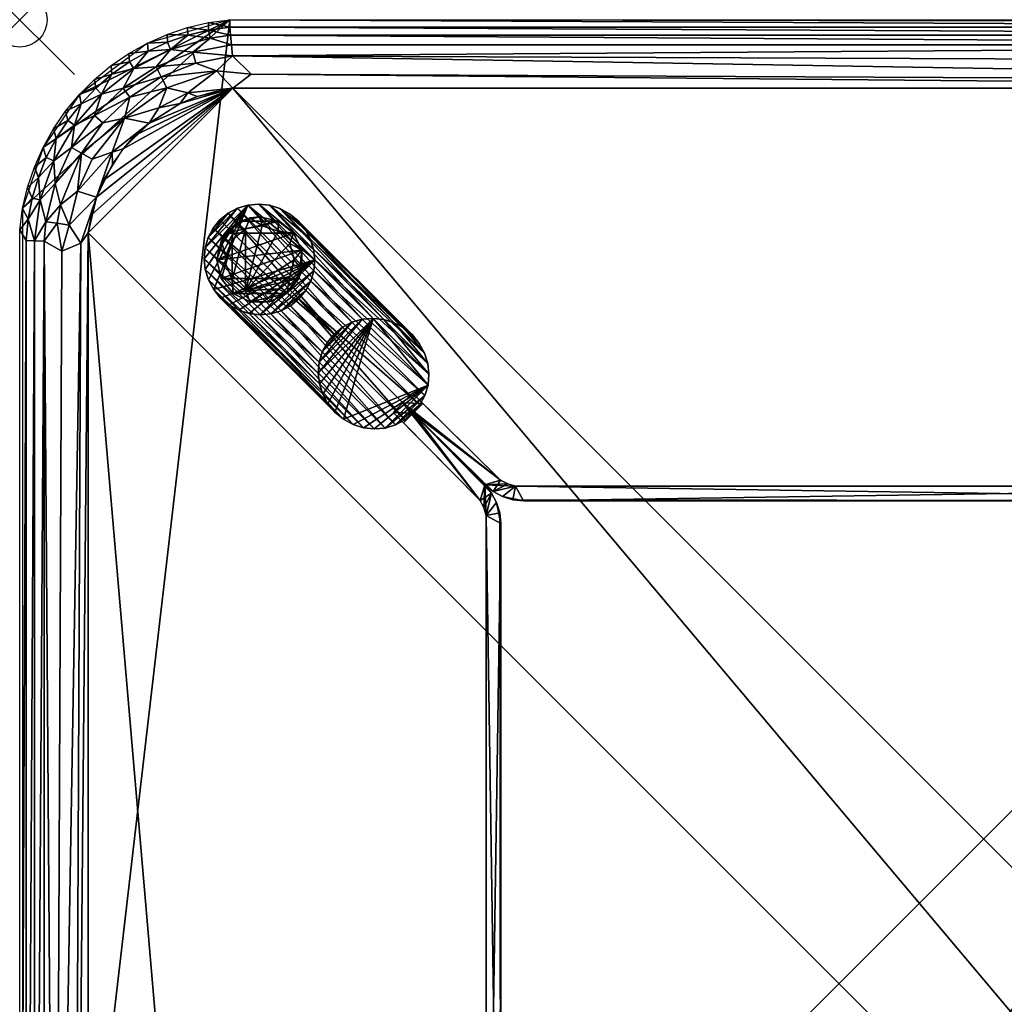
# Model space of a CAD drawing. Header units: inches. Extents: x 0 to 36, y -36 to 0.
# Tile 3 of 4: x 0 to 18, y -18 to 0. Entities that reach past the tile are written whole.
import ezdxf

# ---------------------------------------------------------------- set-up
doc = ezdxf.new("R2010")
doc.units = ezdxf.units.IN
doc.header["$MEASUREMENT"] = 0
doc.header["$PDMODE"] = 35
for name, color, linetype in [('AFUTL-3-EDPL', 19, 'Continuous'), ('AFUTL-3-GDPL', 19, 'Continuous'), ('AFUTL-3-HWPT', 4, 'Continuous'), ('AFUTL-3-LGWD', 15, 'Continuous'), ('AFUTL-3-TPWD', 15, 'Continuous')]:
    doc.layers.add(name, color=color, linetype=linetype)

msp = doc.modelspace()

# ---------------------------------------------------------------- linework, layer by layer
msp.add_point((0, 0))

# ---------------------------------------------------------------- meshes
at = {"layer": 'AFUTL-3-EDPL'}
mesh = msp.add_polyface(dxfattribs=at)
corners = [(32.145, -0.279, 14.509), (3.855, -0.279, 14.509), (3.841, -0.132, 14.719), (32.128, -0.457, 14.323), (3.891, -0.661, 14.168), (3.872, -0.457, 14.323), (2.697, -0.267, 15), (3.069, -0.142, 15), (3.072, -0.28, 14.719), (3.896, -1.253, 13.929), (4.232, -0.997, 13.994), (32.104, -1.253, 13.929), (2.692, -1.244, 14.045), (3.596, -0.931, 14.045), (3.073, -1.336, 13.958), (3.453, -0.188, 14.719), (3.164, -0.593, 14.323), (2.757, -0.546, 14.509), (3.481, -0.333, 14.509), (3.451, -0.052, 15), (32.064, -1.127, 13.958), (2.589, -1.043, 14.168), (3.222, -0.79, 14.168), (2.702, -0.408, 14.719), (2.495, -0.861, 14.323), (3.84, 0.002, 15), (32.159, -0.132, 14.719), (2.932, -1.531, 13.929), (2.546, -1.607, 13.958), (3.242, -1.402, 13.929)]
mesh.append_faces([[corners[k] for k in face] for face in [(3, 4, 5), (9, 10, 11), (15, 19, 2), (23, 6, 8), (13, 4, 10), (18, 15, 1), (8, 7, 15)]], dxfattribs={"vtx0": -1, "vtx1": -1})
mesh.append_faces([[corners[k] for k in face] for face in [(12, 13, 14), (16, 5, 4), (17, 18, 16), (14, 13, 9), (12, 21, 13), (24, 16, 22), (24, 17, 16), (17, 8, 18), (22, 4, 13), (22, 16, 4), (16, 18, 5), (14, 27, 28)]], dxfattribs={"vtx0": -1, "vtx1": -1, "vtx2": -1})
mesh.append_faces([[corners[k] for k in face] for face in [(9, 13, 10), (14, 29, 27)]], dxfattribs={"vtx0": -1, "vtx2": -1})
mesh.append_faces([[corners[k] for k in face] for face in [(0, 1, 2), (6, 7, 8), (15, 2, 1), (20, 10, 4), (21, 22, 13), (23, 8, 17), (19, 25, 2), (26, 2, 25), (3, 5, 1), (7, 19, 15), (18, 1, 5), (8, 15, 18), (9, 29, 14)]], dxfattribs={"vtx1": -1, "vtx2": -1})
mesh = msp.add_polyface(dxfattribs=at)
corners = [(32.128, -0.457, 14.323), (3.855, -0.279, 14.509), (32.145, -0.279, 14.509), (32.064, -1.127, 13.958), (3.891, -0.661, 14.168), (31.768, -0.771, 14.093), (32.778, -0.79, 14.168), (33.585, -1.404, 14.045), (32.715, -1.006, 14.045), (32.485, -0.508, 14.323), (32.447, -0.709, 14.168), (32.404, -0.931, 14.045), (32.159, -0.132, 14.719), (3.84, 0.002, 15), (32.16, 0.002, 15), (32.549, -0.052, 15), (32.928, -0.28, 14.719), (32.547, -0.188, 14.719), (33.243, -0.546, 14.509), (32.836, -0.593, 14.323), (32.519, -0.333, 14.509), (32.646, -1.239, 13.958), (33.454, -1.607, 13.958), (3.841, -0.132, 14.719), (32.104, -1.253, 13.929), (32.758, -1.402, 13.929), (4.232, -0.997, 13.994), (32.931, -0.142, 15), (33.068, -1.531, 13.929)]
mesh.append_faces([[corners[k] for k in face] for face in [(6, 8, 10), (20, 9, 2), (15, 17, 14), (9, 10, 0), (16, 20, 17), (24, 3, 25), (8, 21, 11), (27, 16, 15), (17, 20, 12), (19, 6, 9), (25, 21, 28)]], dxfattribs={"vtx0": -1, "vtx1": -1})
mesh.append_faces([[corners[k] for k in face] for face in [(5, 11, 3), (18, 19, 20), (11, 21, 3), (8, 22, 21), (16, 18, 20), (5, 10, 11), (0, 10, 5), (25, 3, 21)]], dxfattribs={"vtx0": -1, "vtx1": -1, "vtx2": -1})
mesh.append_faces([[corners[k] for k in face] for face in [(0, 1, 2), (3, 4, 5), (6, 7, 8), (2, 9, 0), (12, 13, 14), (15, 16, 17), (9, 6, 10), (12, 20, 2), (2, 23, 12), (24, 26, 3), (10, 8, 11), (14, 17, 12), (20, 19, 9)]], dxfattribs={"vtx0": -1, "vtx2": -1})
mesh.append_faces([[corners[k] for k in face] for face in [(5, 4, 0)]], dxfattribs={"vtx1": -1, "vtx2": -1})
mesh = msp.add_polyface(dxfattribs=at)
corners = [(0.999, -1.928, 14.509), (1.493, -1.358, 14.509), (1.367, -1.748, 14.323), (1.889, -1.251, 14.323), (2.015, -1.412, 14.168), (2.546, -1.607, 13.958), (2.692, -1.244, 14.045), (3.073, -1.336, 13.958), (1.913, -1.799, 14.045), (1.121, -1.534, 14.719), (1.091, -1.367, 15), (1.391, -1.251, 14.719), (2.086, -0.891, 14.509), (2.346, -0.571, 14.719), (2.757, -0.546, 14.509), (2.589, -1.043, 14.168), (2.495, -0.861, 14.323), (3.222, -0.79, 14.168), (0.84, -1.669, 15), (2.006, -0.767, 14.719), (1.995, -0.617, 15), (1.369, -1.089, 15), (1.671, -0.838, 15), (1.687, -0.994, 14.719), (2.337, -0.426, 15), (2.697, -0.267, 15), (2.702, -0.408, 14.719), (2.932, -1.531, 13.929), (2.364, -1.887, 13.929)]
mesh.append_faces([[corners[k] for k in face] for face in [(9, 10, 11), (15, 16, 17), (19, 20, 13), (4, 3, 15), (11, 21, 23), (13, 24, 26), (23, 22, 19)]], dxfattribs={"vtx0": -1, "vtx1": -1})
mesh.append_faces([[corners[k] for k in face] for face in [(0, 1, 2), (2, 3, 4), (5, 6, 7), (8, 6, 5), (12, 13, 14), (3, 16, 15), (12, 14, 16), (2, 1, 3), (8, 4, 6), (1, 23, 12), (0, 9, 1), (3, 12, 16), (1, 12, 3)]], dxfattribs={"vtx0": -1, "vtx1": -1, "vtx2": -1})
mesh.append_faces([[corners[k] for k in face] for face in [(5, 27, 28)]], dxfattribs={"vtx0": -1, "vtx2": -1})
mesh.append_faces([[corners[k] for k in face] for face in [(18, 10, 9), (19, 13, 12), (21, 22, 23), (20, 24, 13), (9, 11, 1), (4, 15, 6), (11, 23, 1), (24, 25, 26), (22, 20, 19), (10, 21, 11), (13, 26, 14), (23, 19, 12)]], dxfattribs={"vtx1": -1, "vtx2": -1})
mesh = msp.add_polyface(dxfattribs=at)
corners = [(0.949, -2.335, 14.323), (0.65, -2.99, 14.323), (0.622, -2.581, 14.509), (0.269, -2.695, 15), (0.342, -2.884, 14.719), (0.144, -3.067, 15), (2.364, -1.887, 13.929), (1.692, -2.422, 13.958), (1.913, -1.799, 14.045), (0.999, -1.928, 14.509), (0.667, -2.172, 14.719), (0.618, -1.993, 15), (0.879, -1.842, 14.719), (1.889, -2.362, 13.929), (1.695, -2.636, 13.929), (1.404, -3.24, 13.929), (1.367, -1.748, 14.323), (1.322, -2.55, 14.045), (1.127, -2.437, 14.168), (0.427, -2.336, 15), (1.522, -1.882, 14.168), (2.015, -1.412, 14.168), (1.057, -3.131, 14.045), (2.546, -1.607, 13.958), (0.375, -3.294, 14.509), (0.487, -2.52, 14.719), (0.84, -1.669, 15), (1.121, -1.534, 14.719)]
mesh.append_faces([[corners[k] for k in face] for face in [(3, 4, 5), (10, 11, 12), (20, 8, 18), (25, 2, 4), (17, 7, 22), (25, 19, 10), (12, 26, 27)]], dxfattribs={"vtx0": -1, "vtx1": -1})
mesh.append_faces([[corners[k] for k in face] for face in [(0, 1, 2), (6, 7, 8), (2, 9, 0), (0, 9, 16), (8, 17, 18), (20, 21, 8), (7, 15, 22), (8, 7, 17), (6, 8, 23), (2, 24, 4), (2, 10, 9), (0, 18, 1), (0, 16, 20), (20, 16, 21)]], dxfattribs={"vtx0": -1, "vtx1": -1, "vtx2": -1})
mesh.append_faces([[corners[k] for k in face] for face in [(6, 13, 7), (14, 15, 7), (19, 11, 10), (13, 14, 7), (10, 12, 9), (20, 18, 0), (25, 4, 3), (17, 22, 18), (11, 26, 12), (3, 19, 25), (25, 10, 2), (12, 27, 9)]], dxfattribs={"vtx1": -1, "vtx2": -1})
mesh = msp.add_polyface(dxfattribs=at)
corners = [(0.773, -4.23, 14.093), (0.65, -31.939, 14.168), (0.446, -4.05, 14.323), (0.747, -3.385, 14.168), (1.057, -3.131, 14.045), (0.906, -3.752, 14.045), (0.268, -31.957, 14.509), (0.268, -4.041, 14.509), (0.342, -2.884, 14.719), (0.375, -3.294, 14.509), (0.231, -3.26, 14.719), (1.127, -2.437, 14.168), (0.144, -3.067, 15), (0.12, -4.034, 14.719), (0, -32.16, 15), (0, -3.838, 15), (1.404, -3.24, 13.929), (1.254, -3.895, 13.929), (0.998, -31.768, 13.994), (1.118, -4.082, 13.958), (0.48, -3.691, 14.323), (0.683, -3.72, 14.168), (1.254, -32.104, 13.929), (0.12, -31.964, 14.719), (0.157, -3.644, 14.719), (0.65, -2.99, 14.323), (0.622, -2.581, 14.509), (0.054, -3.449, 15)]
mesh.append_faces([[corners[k] for k in face] for face in [(8, 9, 10), (10, 12, 8), (4, 16, 5), (22, 18, 17), (17, 19, 16), (3, 5, 21), (20, 21, 2), (24, 7, 13), (13, 15, 24), (10, 9, 24), (24, 27, 10)]], dxfattribs={"vtx0": -1, "vtx1": -1})
mesh.append_faces([[corners[k] for k in face] for face in [(4, 3, 11), (9, 20, 7), (24, 9, 7), (9, 25, 20), (25, 9, 26), (5, 16, 19), (0, 5, 19), (0, 21, 5), (2, 21, 0)]], dxfattribs={"vtx0": -1, "vtx1": -1, "vtx2": -1})
mesh.append_faces([[corners[k] for k in face] for face in [(3, 4, 5), (2, 6, 7), (13, 14, 15), (17, 18, 19), (20, 3, 21), (7, 23, 13), (24, 15, 27), (19, 1, 0), (11, 3, 25), (7, 20, 2), (10, 27, 12)]], dxfattribs={"vtx0": -1, "vtx2": -1})
mesh.append_faces([[corners[k] for k in face] for face in [(0, 1, 2), (25, 3, 20)]], dxfattribs={"vtx1": -1, "vtx2": -1})
mesh = msp.add_polyface(dxfattribs=at)
corners = [(1.118, -4.082, 13.958), (0.998, -31.768, 13.994), (0.65, -31.939, 14.168), (0.12, -4.034, 14.719), (0.12, -31.964, 14.719), (0, -32.16, 15), (1.057, -32.867, 14.045), (0.747, -32.613, 14.168), (0.906, -32.246, 14.045), (0.622, -33.417, 14.509), (0.342, -33.115, 14.719), (0.375, -32.704, 14.509), (0.97, -33.258, 14.168), (0.65, -33.008, 14.323), (0.446, -4.05, 14.323), (0.446, -31.948, 14.323), (0.268, -31.957, 14.509), (0.231, -32.739, 14.719), (1.202, -32.503, 13.958), (1.495, -33.717, 14.045), (0.157, -32.354, 14.719), (0.054, -32.549, 15), (1.254, -32.104, 13.929), (1.695, -33.362, 13.929), (1.692, -33.577, 13.958), (0.269, -33.303, 15), (0.144, -32.931, 15), (1.404, -32.758, 13.929), (0.268, -4.041, 14.509)]
mesh.append_faces([[corners[k] for k in face] for face in [(18, 22, 27)]], dxfattribs={"vtx0": -1})
mesh.append_faces([[corners[k] for k in face] for face in [(6, 18, 19), (14, 2, 15), (13, 15, 7), (10, 25, 17), (8, 2, 1), (17, 26, 20)]], dxfattribs={"vtx0": -1, "vtx1": -1})
mesh.append_faces([[corners[k] for k in face] for face in [(6, 7, 8), (9, 10, 11), (6, 8, 18), (11, 16, 15), (11, 20, 16), (1, 22, 18), (12, 7, 6), (18, 23, 24), (7, 2, 8), (7, 15, 2)]], dxfattribs={"vtx0": -1, "vtx1": -1, "vtx2": -1})
mesh.append_faces([[corners[k] for k in face] for face in [(12, 13, 7), (9, 11, 13), (18, 8, 1)]], dxfattribs={"vtx0": -1, "vtx2": -1})
mesh.append_faces([[corners[k] for k in face] for face in [(20, 21, 4), (27, 23, 18)]], dxfattribs={"vtx1": -1})
mesh.append_faces([[corners[k] for k in face] for face in [(0, 1, 2), (14, 15, 16), (10, 17, 11), (25, 26, 17), (13, 11, 15), (20, 4, 16), (28, 16, 4), (17, 20, 11)]], dxfattribs={"vtx1": -1, "vtx2": -1})
mesh.append_faces([[corners[k] for k in face] for face in [(3, 4, 5), (21, 5, 4), (26, 21, 20)]], dxfattribs={"vtx2": -1})
at = {"layer": 'AFUTL-3-GDPL'}
mesh = msp.add_polyface(dxfattribs=at)
corners = [(4.125, -3.824, 0.531), (5.007, -3.898), (4.125, -4.955, 0.531), (4.882, -5.005), (3.682, -4.731), (3.776, -3.898), (4.726, -3.862, 0.531), (4.216, -5.157), (5.016, -4.389, 0.531), (4.391, -3.602), (3.771, -4.311, 0.531), (5.101, -4.731), (4.726, -4.917, 0.531), (4.733, -3.68, 0.177), (3.604, -4.389), (5.159, -4.214), (4.216, -5.157, 0.177), (4.566, -5.157, 0.177), (3.682, -4.048, 0.177), (4.216, -3.622, 0.177), (5.159, -4.565, 0.177), (3.682, -4.731, 0.177), (5.007, -3.898, 0.177), (3.9, -3.774, 0.177), (3.9, -5.005, 0.177), (4.882, -5.005, 0.177), (3.604, -4.389, 0.177), (3.886, -4.757, 0.531), (3.886, -4.022, 0.531), (4.939, -4.69, 0.531), (5.159, -4.214, 0.177), (3.9, -5.005), (4.05, -3.68), (4.733, -3.68), (4.566, -5.157), (4.939, -4.088, 0.531), (4.43, -5.013, 0.531), (4.43, -3.766, 0.531), (3.771, -4.468, 0.531), (4.391, -3.602, 0.177)]
mesh.append_faces([[corners[k] for k in face] for face in [(12, 25, 29), (38, 21, 27), (10, 18, 26), (8, 20, 30), (36, 16, 17), (27, 21, 24), (35, 30, 22), (0, 19, 23), (28, 18, 10), (36, 17, 12), (35, 22, 6), (38, 26, 21), (12, 17, 25), (28, 23, 18), (14, 18, 5), (32, 23, 19), (15, 20, 11), (6, 22, 13), (5, 18, 23), (5, 23, 32), (2, 24, 16), (11, 25, 3), (14, 26, 18), (27, 24, 2), (0, 23, 28), (29, 20, 8), (15, 30, 20), (32, 19, 9), (8, 30, 35), (2, 16, 36), (10, 26, 38), (9, 19, 39)]])
mesh.append_faces([[corners[k] for k in face] for face in [(37, 13, 39), (9, 13, 33), (7, 24, 31), (3, 17, 34), (4, 26, 14), (1, 30, 15), (31, 21, 4), (33, 32, 9), (33, 22, 1), (34, 16, 7), (7, 3, 34), (37, 19, 0), (38, 28, 10)]], dxfattribs={"vtx0": -1})
mesh.append_faces([[corners[k] for k in face] for face in [(11, 4, 15), (31, 3, 7), (27, 28, 38), (15, 14, 1), (2, 0, 27), (4, 11, 31), (1, 5, 33)]], dxfattribs={"vtx0": -1, "vtx1": -1})
mesh.append_faces([[corners[k] for k in face] for face in [(1, 14, 5), (33, 5, 32), (31, 11, 3), (15, 4, 14), (27, 0, 28), (2, 8, 35), (2, 37, 0)]], dxfattribs={"vtx0": -1, "vtx2": -1})
mesh.append_faces([[corners[k] for k in face] for face in [(29, 25, 20), (6, 13, 37), (11, 20, 25), (36, 12, 2)]], dxfattribs={"vtx1": -1})
mesh.append_faces([[corners[k] for k in face] for face in [(6, 37, 2), (35, 6, 2), (12, 29, 2), (29, 8, 2)]], dxfattribs={"vtx1": -1, "vtx2": -1})
mesh.append_faces([[corners[k] for k in face] for face in [(1, 22, 30), (34, 17, 16), (9, 39, 13), (4, 21, 26), (31, 24, 21), (33, 13, 22), (7, 16, 24), (3, 25, 17), (37, 39, 19)]], dxfattribs={"vtx2": -1})
at = {"layer": 'AFUTL-3-HWPT'}
mesh = msp.add_polyface(dxfattribs=at)
corners = [(28.63, -7.015, 13.929), (26.986, -8.774, 12.679), (8.653, -8.624, 12.679), (7.193, -7.192, 13.929), (26.986, -8.774, 13.929), (9.014, -8.774, 13.929), (28.818, -6.827, 12.679), (7.006, -7.004, 12.679), (8.792, -8.417, 12.679), (26.937, -8.529, 13.929), (27.208, -8.417, 12.679), (8.792, -8.417, 13.929), (28.807, -7.192, 13.929), (7.37, -7.015, 13.929), (27.347, -8.624, 12.679), (9.014, -8.774, 12.679), (8.653, -8.624, 13.929), (27.347, -8.624, 13.929), (28.994, -7.004, 12.679), (7.182, -6.827, 12.679), (9.063, -8.529, 12.679), (27.208, -8.417, 13.929), (26.937, -8.529, 12.679), (9.063, -8.529, 13.929), (27.174, -8.717, 12.679), (27.174, -8.717, 13.929), (8.826, -8.717, 12.679), (8.826, -8.717, 13.929), (27.078, -8.486, 13.929), (8.922, -8.486, 12.679), (27.078, -8.486, 12.679), (8.922, -8.486, 13.929), (27.498, -8.5, 12.679), (8.502, -8.5, 12.679), (26.791, -8.793, 12.679), (9.209, -8.793, 13.929)]
mesh.append_faces([[corners[k] for k in face] for face in [(9, 20, 23), (0, 10, 21), (8, 13, 11), (21, 12, 0), (12, 6, 0), (3, 11, 13), (25, 1, 24), (27, 2, 26), (18, 10, 6), (8, 7, 19), (7, 13, 19), (21, 30, 28), (23, 29, 31), (17, 24, 14), (5, 26, 15), (28, 22, 9), (31, 8, 11), (16, 33, 2), (4, 34, 1), (35, 27, 5)]], dxfattribs={"vtx0": -1})
mesh.append_faces([[corners[k] for k in face] for face in [(35, 34, 4), (3, 33, 16), (15, 20, 34), (32, 10, 18), (23, 35, 9), (16, 11, 3), (2, 20, 26), (28, 17, 21), (24, 22, 14), (26, 20, 15), (9, 17, 28), (14, 22, 32), (33, 20, 2)]], dxfattribs={"vtx0": -1, "vtx1": -1})
mesh.append_faces([[corners[k] for k in face] for face in [(34, 22, 24), (23, 27, 35)]], dxfattribs={"vtx0": -1, "vtx1": -1, "vtx2": -1})
mesh.append_faces([[corners[k] for k in face] for face in [(32, 12, 17), (8, 33, 7), (9, 35, 4), (21, 17, 12), (34, 20, 22), (32, 22, 30), (16, 23, 31), (9, 4, 25), (23, 16, 27), (33, 29, 20), (32, 30, 10), (16, 31, 11)]], dxfattribs={"vtx0": -1, "vtx2": -1})
mesh.append_faces([[corners[k] for k in face] for face in [(22, 20, 9), (18, 12, 32), (6, 10, 0), (7, 33, 3), (19, 13, 8), (3, 13, 7), (27, 26, 5), (25, 24, 17), (18, 6, 12), (4, 1, 25), (16, 2, 27), (5, 15, 35)]], dxfattribs={"vtx1": -1})
mesh.append_faces([[corners[k] for k in face] for face in [(15, 34, 35), (25, 17, 9), (8, 29, 33)]], dxfattribs={"vtx1": -1, "vtx2": -1})
mesh.append_faces([[corners[k] for k in face] for face in [(31, 29, 8), (28, 30, 22), (23, 20, 29), (21, 10, 30), (17, 14, 32), (24, 1, 34)]], dxfattribs={"vtx2": -1})
mesh = msp.add_polyface(dxfattribs=at)
corners = [(7.017, -7.368, 13.929), (8.776, -9.012, 12.679), (8.626, -27.347, 12.679), (7.193, -28.807, 13.929), (8.776, -9.012, 13.929), (8.776, -26.986, 13.929), (6.829, -7.181, 12.679), (7.006, -28.994, 12.679), (8.418, -27.208, 12.679), (8.53, -9.061, 13.929), (8.418, -8.79, 12.679), (8.418, -27.208, 13.929), (7.193, -7.192, 13.929), (7.017, -28.63, 13.929), (8.626, -8.652, 12.679), (8.776, -26.986, 12.679), (8.626, -27.347, 13.929), (8.626, -8.652, 13.929), (7.006, -7.004, 12.679), (6.829, -28.818, 12.679), (8.53, -26.937, 12.679), (8.418, -8.79, 13.929), (8.53, -9.061, 12.679), (8.53, -26.937, 13.929), (8.719, -8.824, 12.679), (8.719, -8.824, 13.929), (8.719, -27.174, 12.679), (8.719, -27.174, 13.929), (8.488, -8.92, 13.929), (8.488, -27.078, 12.679), (8.488, -8.92, 12.679), (8.488, -27.078, 13.929), (8.502, -8.5, 12.679), (8.502, -27.498, 12.679), (8.795, -9.207, 12.679), (8.795, -26.791, 13.929)]
mesh.append_faces([[corners[k] for k in face] for face in [(9, 20, 23), (0, 10, 21), (8, 13, 11), (21, 12, 0), (12, 6, 0), (3, 11, 13), (25, 1, 24), (27, 2, 26), (18, 10, 6), (8, 7, 19), (7, 13, 19), (21, 30, 28), (23, 29, 31), (17, 24, 14), (5, 26, 15), (28, 22, 9), (31, 8, 11), (16, 33, 2), (4, 34, 1), (35, 27, 5)]], dxfattribs={"vtx0": -1})
mesh.append_faces([[corners[k] for k in face] for face in [(35, 34, 4), (3, 33, 16), (15, 20, 34), (32, 10, 18), (23, 35, 9), (16, 11, 3), (2, 20, 26), (28, 17, 21), (24, 22, 14), (26, 20, 15), (9, 17, 28), (14, 22, 32), (33, 20, 2)]], dxfattribs={"vtx0": -1, "vtx1": -1})
mesh.append_faces([[corners[k] for k in face] for face in [(34, 22, 24), (23, 27, 35)]], dxfattribs={"vtx0": -1, "vtx1": -1, "vtx2": -1})
mesh.append_faces([[corners[k] for k in face] for face in [(32, 12, 17), (8, 33, 7), (9, 35, 4), (21, 17, 12), (34, 20, 22), (32, 22, 30), (16, 23, 31), (9, 4, 25), (23, 16, 27), (33, 29, 20), (32, 30, 10), (16, 31, 11)]], dxfattribs={"vtx0": -1, "vtx2": -1})
mesh.append_faces([[corners[k] for k in face] for face in [(22, 20, 9), (18, 12, 32), (6, 10, 0), (7, 33, 3), (19, 13, 8), (3, 13, 7), (27, 26, 5), (25, 24, 17), (18, 6, 12), (4, 1, 25), (16, 2, 27), (5, 15, 35)]], dxfattribs={"vtx1": -1})
mesh.append_faces([[corners[k] for k in face] for face in [(15, 34, 35), (25, 17, 9), (8, 29, 33)]], dxfattribs={"vtx1": -1, "vtx2": -1})
mesh.append_faces([[corners[k] for k in face] for face in [(31, 29, 8), (28, 30, 22), (23, 20, 29), (21, 10, 30), (17, 14, 32), (24, 1, 34)]], dxfattribs={"vtx2": -1})
at = {"layer": 'AFUTL-3-LGWD'}
mesh = msp.add_polyface(dxfattribs=at)
corners = [(7.178, -5.762, 13.929), (7.305, -5.916, 13.929), (7.401, -6.092, 13.929), (7.46, -6.282, 13.929), (7.482, -6.48, 13.929), (7.465, -6.677, 13.929), (7.409, -6.866, 13.929), (7.318, -7.04, 13.929), (7.193, -7.192, 13.929), (7.042, -7.316, 13.929), (6.868, -7.407, 13.929), (6.679, -7.463, 13.929), (6.482, -7.48, 13.929), (6.284, -7.458, 13.929), (6.094, -7.399, 13.929), (5.918, -7.303, 13.929), (5.763, -7.176, 13.929), (5.636, -7.021, 13.929), (5.541, -6.845, 13.929), (5.481, -6.655, 13.929), (5.459, -6.458, 13.929), (5.477, -6.261, 13.929), (5.532, -6.071, 13.929), (5.624, -5.898, 13.929), (5.748, -5.746, 13.929), (5.9, -5.622, 13.929), (6.073, -5.53, 13.929), (6.262, -5.475, 13.929), (6.459, -5.458, 13.929), (6.657, -5.479, 13.929), (6.847, -5.539, 13.929), (7.023, -5.634, 13.929), (5.089, -3.673, 0.03), (4.934, -3.545, 0.03), (4.758, -3.45, 0.03), (4.568, -3.39, 0.03), (4.37, -3.368, 0.03), (4.173, -3.386, 0.03), (3.984, -3.441, 0.03), (3.81, -3.533, 0.03), (3.659, -3.657, 0.03), (3.535, -3.809, 0.03), (3.443, -3.982, 0.03), (3.388, -4.171, 0.03), (3.37, -4.368, 0.03), (3.392, -4.566, 0.03), (3.452, -4.756, 0.03), (3.547, -4.932, 0.03), (3.674, -5.087, 0.03), (3.829, -5.214, 0.03), (4.005, -5.31, 0.03), (4.195, -5.369, 0.03), (4.393, -5.391, 0.03), (4.59, -5.374, 0.03), (4.779, -5.318, 0.03), (4.953, -5.227, 0.03), (5.104, -5.103, 0.03), (5.228, -4.951, 0.03), (5.32, -4.777, 0.03), (5.375, -4.588, 0.03), (5.393, -4.391, 0.03), (5.371, -4.193, 0.03), (5.311, -4.003, 0.03), (5.216, -3.827, 0.03)]
mesh.append_faces([[corners[k] for k in face] for face in [(0, 63, 32), (30, 33, 34), (28, 35, 36), (26, 37, 38), (24, 39, 40), (62, 1, 2), (60, 3, 4), (58, 5, 6), (56, 7, 8), (55, 10, 54), (53, 12, 52), (51, 14, 50), (49, 16, 48), (47, 18, 46), (45, 20, 44), (43, 22, 42), (23, 25, 24), (7, 9, 8), (55, 57, 56), (39, 41, 40)]], dxfattribs={"vtx0": -1})
mesh.append_faces([[corners[k] for k in face] for face in [(1, 63, 0), (31, 33, 30), (29, 35, 28), (27, 37, 26), (25, 39, 24), (63, 1, 62), (61, 3, 60), (59, 5, 58), (57, 7, 56), (56, 9, 55), (54, 11, 53), (52, 13, 51), (50, 15, 49), (48, 17, 47), (46, 19, 45), (44, 21, 43), (42, 23, 41), (1, 31, 2), (2, 30, 3), (3, 29, 4), (4, 28, 5), (27, 20, 28), (20, 27, 21), (21, 26, 22), (22, 25, 23), (5, 11, 6), (6, 10, 7), (33, 63, 34), (34, 62, 35), (35, 61, 36), (36, 60, 37), (59, 52, 60), (52, 59, 53), (53, 58, 54), (54, 57, 55), (37, 43, 38), (38, 42, 39)]], dxfattribs={"vtx0": -1, "vtx1": -1})
mesh.append_faces([[corners[k] for k in face] for face in [(5, 28, 15), (37, 60, 47)]], dxfattribs={"vtx0": -1, "vtx1": -1, "vtx2": -1})
mesh.append_faces([[corners[k] for k in face] for face in [(31, 32, 33), (29, 34, 35), (27, 36, 37), (25, 38, 39), (61, 2, 3), (59, 4, 5), (57, 6, 7), (55, 9, 10), (53, 11, 12), (51, 13, 14), (49, 15, 16), (47, 17, 18), (45, 19, 20), (43, 21, 22), (41, 23, 24), (2, 31, 30), (3, 30, 29), (4, 29, 28), (5, 15, 14), (28, 20, 19), (28, 19, 18), (21, 27, 26), (22, 26, 25), (28, 17, 16), (28, 16, 15), (5, 13, 12), (5, 12, 11), (6, 11, 10), (7, 10, 9), (34, 63, 62), (35, 62, 61), (36, 61, 60), (37, 47, 46), (60, 52, 51), (60, 51, 50), (53, 59, 58), (54, 58, 57), (60, 49, 48), (60, 48, 47), (37, 45, 44), (37, 44, 43), (38, 43, 42), (39, 42, 41)]], dxfattribs={"vtx0": -1, "vtx2": -1})
mesh.append_faces([[corners[k] for k in face] for face in [(0, 32, 31), (30, 34, 29), (28, 36, 27), (26, 38, 25), (62, 2, 61), (60, 4, 59), (58, 6, 57), (0, 31, 1), (32, 63, 33)]], dxfattribs={"vtx1": -1})
mesh.append_faces([[corners[k] for k in face] for face in [(18, 17, 28), (14, 13, 5), (50, 49, 60), (46, 45, 37)]], dxfattribs={"vtx1": -1, "vtx2": -1})
mesh.append_faces([[corners[k] for k in face] for face in [(24, 40, 41), (56, 8, 9), (54, 10, 11), (52, 12, 13), (50, 14, 15), (48, 16, 17), (46, 18, 19), (44, 20, 21), (42, 22, 23)]], dxfattribs={"vtx2": -1})
at = {"layer": 'AFUTL-3-TPWD'}
mesh = msp.add_polyface(dxfattribs=at)
corners = [(3.84, 0.002, 15), (3.84, -36, 15), (36, -32.16, 15), (3.896, -34.746, 13.929), (3.896, -1.253, 13.929), (34.746, -32.104, 13.929), (32.549, -0.052, 15), (32.549, -35.946, 15), (34.746, -3.895, 13.929), (0.054, -3.449, 15), (0.054, -32.549, 15), (36, -3.838, 15), (33.887, -2.111, 13.929), (2.113, -2.111, 13.929), (33.887, -33.887, 13.929), (2.113, -33.887, 13.929), (32.104, -1.253, 13.929), (1.254, -3.895, 13.929), (32.104, -34.746, 13.929), (1.254, -32.104, 13.929), (35.573, -2.336, 15), (2.337, -0.426, 15), (35.573, -33.663, 15), (2.337, -35.573, 15), (34.468, -33.068, 13.929), (33.068, -1.531, 13.929), (2.932, -34.468, 13.929), (1.532, -2.93, 13.929), (34.468, -2.93, 13.929), (1.532, -33.068, 13.929), (2.932, -1.531, 13.929), (33.068, -34.468, 13.929), (0.427, -33.663, 15), (33.663, -35.573, 15), (33.663, -0.426, 15), (0.427, -2.336, 15), (34.631, -1.089, 15), (1.369, -34.909, 15), (1.091, -1.367, 15), (34.909, -34.631, 15), (1.311, -32.435, 13.929), (3.565, -1.309, 13.929), (32.435, -34.689, 13.929), (34.689, -3.563, 13.929), (3.565, -34.689, 13.929), (1.311, -3.563, 13.929), (32.435, -1.309, 13.929), (34.689, -32.435, 13.929), (1.404, -32.758, 13.929), (3.242, -1.402, 13.929), (32.758, -34.596, 13.929), (34.596, -3.24, 13.929), (1.404, -3.24, 13.929), (32.758, -1.402, 13.929), (34.596, -32.758, 13.929), (3.242, -34.596, 13.929), (34.111, -33.636, 13.929), (1.889, -2.362, 13.929), (2.364, -34.111, 13.929), (33.636, -1.887, 13.929), (33.636, -34.111, 13.929), (1.889, -33.636, 13.929), (34.111, -2.362, 13.929), (2.364, -1.887, 13.929), (33.362, -1.693, 13.929), (34.305, -33.362, 13.929)]
mesh.append_faces([[corners[k] for k in face] for face in [(38, 0, 21), (1, 37, 23), (2, 39, 22), (4, 49, 41), (55, 3, 44)]], dxfattribs={"vtx0": -1})
mesh.append_faces([[corners[k] for k in face] for face in [(10, 0, 9), (11, 7, 2), (5, 16, 8), (17, 3, 19), (48, 3, 29), (58, 3, 26), (29, 3, 61), (9, 0, 35), (35, 0, 38), (19, 3, 40), (26, 3, 55), (40, 3, 48), (15, 3, 58), (61, 3, 15)]], dxfattribs={"vtx0": -1, "vtx1": -1})
mesh.append_faces([[corners[k] for k in face] for face in [(11, 6, 1), (1, 6, 10), (4, 18, 17), (5, 18, 4)]], dxfattribs={"vtx0": -1, "vtx1": -1, "vtx2": -1})
mesh.append_faces([[corners[k] for k in face] for face in [(17, 18, 3), (10, 6, 0), (11, 1, 7), (5, 4, 16), (8, 53, 25), (2, 33, 39), (8, 25, 64), (4, 27, 57), (8, 62, 28), (5, 60, 31), (1, 10, 32), (2, 7, 33), (11, 34, 6), (4, 30, 49), (5, 42, 18), (8, 28, 51), (4, 17, 45), (8, 16, 46), (5, 54, 24), (5, 50, 42), (4, 45, 52), (5, 56, 14), (8, 59, 12), (8, 12, 62), (4, 13, 63), (5, 65, 56)]], dxfattribs={"vtx0": -1, "vtx2": -1})
mesh.append_faces([[corners[k] for k in face] for face in [(52, 27, 4), (31, 50, 5), (32, 37, 1), (24, 65, 5), (63, 30, 4), (36, 34, 11), (46, 53, 8), (57, 13, 4), (14, 60, 5), (64, 59, 8)]], dxfattribs={"vtx1": -1, "vtx2": -1})
mesh.append_faces([[corners[k] for k in face] for face in [(11, 20, 36), (51, 43, 8), (5, 47, 54)]], dxfattribs={"vtx2": -1})

doc.saveas('drawing.dxf')
